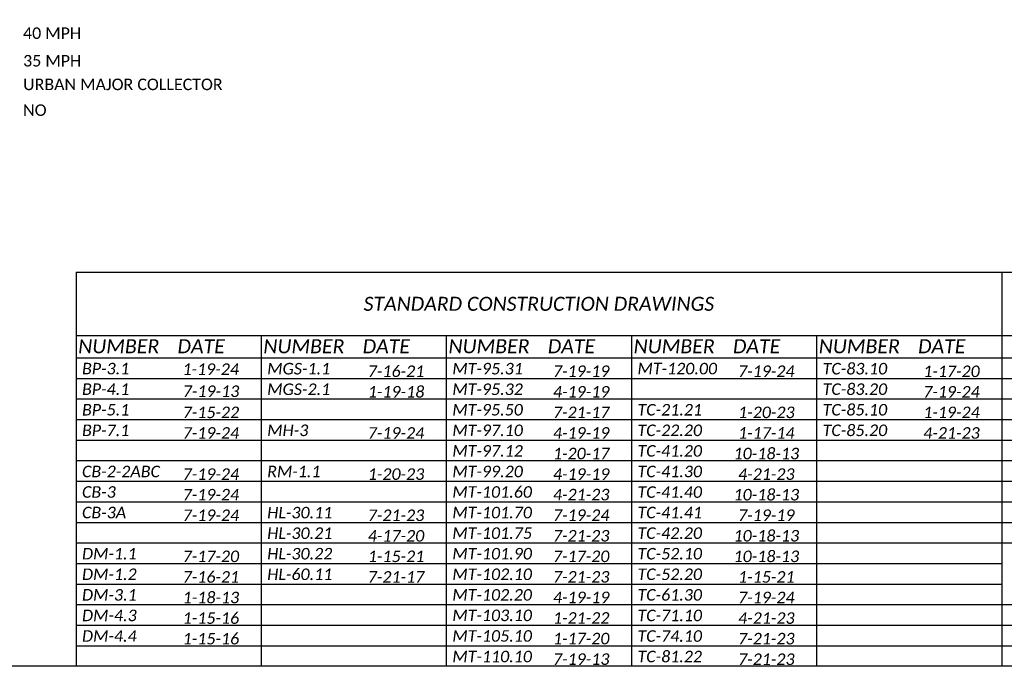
# Model space of a CAD drawing. Header units: feet. Extents: x -18 to 2245837, y -21 to 596159.
# Tile 3 of 34: x 0 to 12, y -6 to 2. Entities that reach past the tile are written whole.
import ezdxf
from ezdxf.enums import TextEntityAlignment as Align

# ---------------------------------------------------------------- set-up
doc = ezdxf.new("R2010")
doc.units = ezdxf.units.FT
doc.header["$MEASUREMENT"] = 0
doc.layers.add('0_View_Frame_Border', color=7, linetype='Continuous', plot=False)
doc.layers.add('SH_Data', color=7, linetype='Continuous')
doc.layers.add('SH_Text', color=7, linetype='Continuous')
doc.styles.add('P_Slanted_Normal', font='calibrii.ttf', dxfattribs={"height": 0.14})
doc.styles.add('P_Slanted_Subtitle', font='calibrii.ttf', dxfattribs={"height": 0.17})
doc.styles.add('P_Straight_Normal', font='calibri.ttf', dxfattribs={"height": 0.14})

msp = doc.modelspace()

# ---------------------------------------------------------------- linework, layer by layer
at = {"layer": '0_View_Frame_Border', "color": 6, "elevation": 3534245.503}
msp.add_lwpolyline([(-9.25, 15), (21.25, 15), (21.25, -6), (-9.25, -6)], close=True, dxfattribs=at)
at = {"layer": 'SH_Data'}
msp.add_line((0.606, -1.211, 3534245.503), (14.338, -1.211, 3534245.503), dxfattribs=at)
at = {"layer": 'SH_Data', "elevation": 3534245.503}
for points in [[(0.606, -1.211), (0.606, -6)], [(11.856, -1.211), (11.856, -6)], [(0.606, -1.982), (14.338, -1.982)], [(2.856, -1.982), (2.856, -6)], [(5.106, -1.982), (5.106, -6)], [(7.356, -1.982), (7.356, -6)], [(9.606, -1.982), (9.606, -6)], [(0.606, -2.252), (14.338, -2.252)], [(0.606, -2.502), (14.338, -2.502)], [(0.606, -2.752), (14.338, -2.752)], [(0.606, -3.002), (14.338, -3.002)], [(0.606, -3.252), (14.338, -3.252)], [(0.606, -3.501), (14.338, -3.501)], [(0.606, -3.751), (14.338, -3.751)], [(0.606, -4.001), (14.338, -4.001)], [(0.606, -4.251), (14.338, -4.251)], [(0.606, -4.501), (14.338, -4.501)], [(0.606, -4.751), (11.856, -4.751)], [(0.606, -5.001), (11.856, -5.001)], [(0.606, -5.25), (11.856, -5.25)], [(11.856, -5.25), (14.338, -5.25)], [(0.606, -5.5), (11.856, -5.5)], [(11.856, -5.5), (14.338, -5.5)], [(0.606, -5.75), (11.856, -5.75)], [(11.856, -5.75), (14.338, -5.75)]]:
    msp.add_lwpolyline(points, dxfattribs=at)

# ---------------------------------------------------------------- texts
at = {"layer": 'SH_Data', "linetype": 'Continuous', "style": 'P_Slanted_Normal'}
for s, p in [('BP-3.1', (0.679, -2.453, 3534245.503)), ('MGS-1.1', (2.929, -2.454, 3534245.503)), ('MT-95.31', (5.179, -2.454, 3534245.503)), ('MT-120.00', (7.429, -2.453, 3534245.503)), ('TC-83.10', (9.679, -2.454, 3534245.503)), ('BP-4.1', (0.679, -2.703, 3534245.503)), ('MGS-2.1', (2.929, -2.704, 3534245.503)), ('MT-95.32', (5.179, -2.704, 3534245.503)), ('TC-83.20', (9.679, -2.703, 3534245.503)), ('BP-5.1', (0.679, -2.953, 3534245.503)), ('MT-95.50', (5.179, -2.953, 3534245.503)), ('TC-21.21', (7.429, -2.953, 3534245.503)), ('TC-85.10', (9.679, -2.953, 3534245.503)), ('BP-7.1', (0.679, -3.203, 3534245.503)), ('MH-3', (2.929, -3.203, 3534245.503)), ('MT-97.10', (5.179, -3.203, 3534245.503)), ('TC-22.20', (7.429, -3.203, 3534245.503)), ('TC-85.20', (9.679, -3.203, 3534245.503)), ('MT-97.12', (5.179, -3.453, 3534245.503)), ('TC-41.20', (7.429, -3.453, 3534245.503)), ('CB-2-2ABC', (0.679, -3.703, 3534245.503)), ('RM-1.1', (2.929, -3.703, 3534245.503)), ('MT-99.20', (5.179, -3.703, 3534245.503)), ('TC-41.30', (7.429, -3.703, 3534245.503)), ('CB-3', (0.679, -3.952, 3534245.503)), ('MT-101.60', (5.179, -3.952, 3534245.503)), ('TC-41.40', (7.429, -3.953, 3534245.503)), ('CB-3A', (0.679, -4.202, 3534245.503)), ('HL-30.11', (2.929, -4.203, 3534245.503)), ('MT-101.70', (5.179, -4.202, 3534245.503)), ('TC-41.41', (7.429, -4.202, 3534245.503)), ('HL-30.21', (2.929, -4.453, 3534245.503)), ('MT-101.75', (5.179, -4.452, 3534245.503)), ('TC-42.20', (7.429, -4.452, 3534245.503)), ('DM-1.1', (0.679, -4.702, 3534245.503)), ('HL-30.22', (2.929, -4.702, 3534245.503)), ('MT-101.90', (5.179, -4.702, 3534245.503)), ('TC-52.10', (7.429, -4.702, 3534245.503)), ('DM-1.2', (0.679, -4.952, 3534245.503)), ('HL-60.11', (2.929, -4.952, 3534245.503)), ('MT-102.10', (5.179, -4.952, 3534245.503)), ('TC-52.20', (7.429, -4.952, 3534245.503)), ('DM-3.1', (0.679, -5.202, 3534245.503)), ('MT-102.20', (5.179, -5.202, 3534245.503)), ('TC-61.30', (7.429, -5.202, 3534245.503)), ('DM-4.3', (0.679, -5.452, 3534245.503)), ('MT-103.10', (5.179, -5.451, 3534245.503)), ('TC-71.10', (7.429, -5.452, 3534245.503)), ('DM-4.4', (0.679, -5.702, 3534245.503)), ('MT-105.10', (5.179, -5.701, 3534245.503)), ('TC-74.10', (7.429, -5.702, 3534245.503)), ('MT-110.10', (5.179, -5.951, 3534245.503)), ('TC-81.22', (7.429, -5.951, 3534245.503))]:
    msp.add_text(s, height=0.14, dxfattribs=at).set_placement(p)
at = {"layer": 'SH_Text', "style": 'P_Slanted_Subtitle'}
for s, p in [('STANDARD CONSTRUCTION DRAWINGS', (6.231, -1.596)), ('NUMBER', (1.125, -2.112)), ('DATE', (2.127, -2.112)), ('NUMBER', (3.375, -2.112)), ('DATE', (4.377, -2.112)), ('NUMBER', (5.625, -2.112)), ('DATE', (6.627, -2.112)), ('NUMBER', (7.875, -2.112)), ('DATE', (8.877, -2.112)), ('NUMBER', (10.125, -2.112)), ('DATE', (11.127, -2.112))]:
    msp.add_text(s, height=0.17, dxfattribs=at).set_placement(p, align=Align.MIDDLE_CENTER)
at = {"layer": 'SH_Text', "linetype": 'Continuous', "style": 'P_Slanted_Normal'}
for s, p in [('1-19-24', (2.243, -2.502, 3534245.503)), ('7-16-21', (4.495, -2.527, 3534245.503)), ('7-19-19', (6.745, -2.527, 3534245.503)), ('7-19-24', (8.995, -2.527, 3534245.503)), ('1-17-20', (11.245, -2.528, 3534245.503)), ('7-19-13', (2.247, -2.77, 3534245.503)), ('1-19-18', (4.495, -2.777, 3534245.503)), ('4-19-19', (6.745, -2.777, 3534245.503)), ('7-19-24', (11.245, -2.777, 3534245.503)), ('7-15-22', (2.245, -3.027, 3534245.503)), ('7-21-17', (6.745, -3.027, 3534245.503)), ('1-20-23', (8.995, -3.027, 3534245.503)), ('1-19-24', (11.245, -3.027, 3534245.503)), ('7-19-24', (2.245, -3.277, 3534245.503)), ('7-19-24', (4.495, -3.277, 3534245.503)), ('4-19-19', (6.745, -3.277, 3534245.503)), ('1-17-14', (8.995, -3.277, 3534245.503)), ('4-21-23', (11.245, -3.277, 3534245.503)), ('1-20-17', (6.745, -3.527, 3534245.503)), ('10-18-13', (8.995, -3.527, 3534245.503)), ('7-19-24', (2.245, -3.777, 3534245.503)), ('1-20-23', (4.495, -3.777, 3534245.503)), ('4-19-19', (6.745, -3.777, 3534245.503)), ('4-21-23', (8.995, -3.777, 3534245.503)), ('7-19-24', (2.245, -4.027, 3534245.503)), ('4-21-23', (6.745, -4.026, 3534245.503)), ('10-18-13', (8.995, -4.027, 3534245.503)), ('7-19-24', (2.245, -4.277, 3534245.503)), ('7-21-23', (4.495, -4.277, 3534245.503)), ('7-19-24', (6.745, -4.276, 3534245.503)), ('7-19-19', (8.995, -4.276, 3534245.503)), ('4-17-20', (4.495, -4.527, 3534245.503)), ('7-21-23', (6.745, -4.526, 3534245.503)), ('10-18-13', (8.995, -4.526, 3534245.503)), ('7-17-20', (2.245, -4.776, 3534245.503)), ('1-15-21', (4.495, -4.776, 3534245.503)), ('7-17-20', (6.745, -4.776, 3534245.503)), ('10-18-13', (8.995, -4.776, 3534245.503)), ('7-16-21', (2.245, -5.026, 3534245.503)), ('7-21-17', (4.495, -5.026, 3534245.503)), ('7-21-23', (6.745, -5.025, 3534245.503)), ('1-15-21', (8.995, -5.026, 3534245.503)), ('1-18-13', (2.245, -5.276, 3534245.503)), ('4-19-19', (6.745, -5.275, 3534245.503)), ('7-19-24', (8.995, -5.276, 3534245.503)), ('1-15-16', (2.245, -5.526, 3534245.503)), ('1-21-22', (6.745, -5.525, 3534245.503)), ('4-21-23', (8.995, -5.526, 3534245.503)), ('1-15-16', (2.245, -5.776, 3534245.503)), ('1-17-20', (6.745, -5.775, 3534245.503)), ('7-21-23', (8.995, -5.776, 3534245.503)), ('7-19-13', (6.745, -6.025, 3534245.503)), ('7-21-23', (8.995, -6.026, 3534245.503))]:
    msp.add_text(s, height=0.14, dxfattribs=at).set_placement(p, align=Align.BOTTOM_CENTER)
at = {"layer": 'SH_Text', "color": 1, "char_height": 0.14, "attachment_point": 1, "style": 'P_Straight_Normal'}
for s, insert, width in [('40 MPH', (-0.038, 1.762, 3534245.503), 1.40855), ('35 MPH', (-0.037, 1.427, 3534245.503), 1.44267), ('URBAN MAJOR COLLECTOR', (-0.037, 1.14, 3534245.503), 4.18749), ('NO', (-0.037, 0.827, 3534245.503), 2.20944)]:
    msp.add_mtext(s, dxfattribs=dict(at, insert=insert, width=width))

doc.saveas('drawing.dxf')
